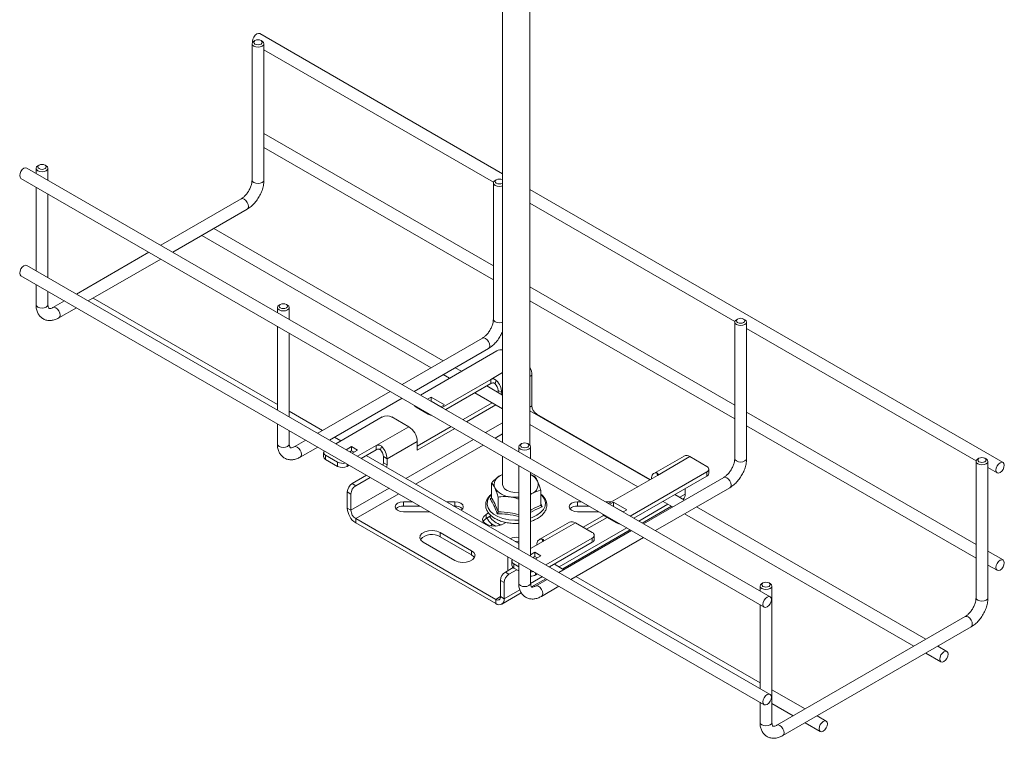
# Model space of a CAD drawing. Header units: millimetres. Extents: x 15 to 752, y -1147 to -200.
# Tile 1 of 4: x 15 to 303, y -1147 to -936. Entities that reach past the tile are written whole.
import ezdxf

# ---------------------------------------------------------------- set-up
doc = ezdxf.new("R2010")
doc.units = ezdxf.units.MM

msp = doc.modelspace()

# ---------------------------------------------------------------- linework, layer by layer
at = {"color": 7, "linetype": 'Continuous', "lineweight": 15}
for p, q in [((156.04, -774.63), (156.04, -1060.32)), ((164.04, -1061.09), (164.04, -774.63)), ((156.04, -981.53), (84.9, -940.47)), ((82.79, -942.7), (82.81, -942.96)), ((83.49, -942.49), (83.14, -942.7)), ((85.62, -942.7), (85.26, -942.49)), ((82.63, -943.41), (82.63, -983.39)), ((86.13, -983.39), (86.13, -943.41)), ((86.13, -945.22), (153.37, -984.04)), ((153.34, -1008.55), (86.13, -969.75)), ((86.13, -973.8), (153.34, -1012.6)), ((234.45, -1105.58), (16.66, -979.86)), ((19.34, -979.94), (19.34, -981.4)), ((20.21, -979.03), (19.85, -979.23)), ((22.33, -979.23), (21.98, -979.03)), ((22.84, -983.42), (22.84, -979.94)), ((14.91, -982.89), (232.7, -1108.62)), ((154.2, -983.31), (153.85, -983.52)), ((156.04, -983.35), (155.97, -983.31)), ((19.34, -985.44), (19.34, -1009.98)), ((153.34, -984.23), (153.34, -1024.21)), ((302.69, -1066.19), (164.04, -986.15)), ((22.84, -1012), (22.84, -987.47)), ((79.44, -988.92), (55.9, -1002.51)), ((59.4, -1004.53), (81.19, -991.95)), ((164.04, -990.19), (224.08, -1024.86)), ((138.65, -1036.38), (71.44, -997.58)), ((67.94, -999.6), (135.15, -1038.4)), ((52.4, -1004.53), (31.15, -1016.8)), ((34.65, -1018.82), (55.9, -1006.55)), ((234.45, -1134.16), (16.66, -1008.44)), ((14.91, -1011.47), (232.7, -1137.19)), ((19.34, -1014.02), (19.34, -1019.93)), ((224.05, -1049.37), (164.04, -1014.73)), ((22.84, -1019.93), (22.84, -1016.04)), ((90.05, -1049.15), (36.08, -1017.99)), ((27.65, -1018.82), (24.28, -1020.76)), ((26.03, -1023.79), (31.15, -1020.84)), ((90.05, -1020.76), (90.05, -1022.22)), ((90.92, -1019.85), (90.56, -1020.05)), ((93.04, -1020.05), (92.69, -1019.85)), ((93.55, -1024.24), (93.55, -1020.76)), ((164.04, -1018.77), (224.05, -1053.42)), ((224.92, -1024.13), (224.56, -1024.34)), ((227.04, -1024.34), (226.68, -1024.13)), ((90.05, -1026.27), (90.05, -1050.8)), ((224.05, -1025.05), (224.05, -1065.03)), ((227.55, -1065.03), (227.55, -1025.05)), ((227.55, -1026.86), (294.79, -1065.68)), ((93.55, -1052.82), (93.55, -1028.29)), ((150.15, -1029.74), (126.61, -1043.33)), ((130.11, -1045.35), (151.9, -1032.77)), ((131.95, -1046.41), (154.38, -1033.46)), ((143.98, -1039.46), (142.15, -1038.4)), ((138.65, -1040.42), (140.48, -1041.48)), ((164.63, -1040.6), (164.63, -1049.58)), ((138.31, -1050.08), (152.61, -1041.82)), ((139.37, -1050.69), (152.61, -1043.05)), ((156.04, -1046.42), (151.41, -1043.75)), ((152.61, -1043.05), (152.61, -1041.82)), ((153.82, -1043.04), (154.2, -1042.11)), ((123.11, -1045.35), (101.86, -1057.62)), ((134.07, -1047.63), (135.15, -1047.01)), ((135.15, -1047.01), (139.04, -1049.25)), ((135.15, -1047.01), (135.15, -1048.23)), ((147.91, -1045.77), (156.04, -1050.46)), ((154.74, -1045.09), (155.8, -1045.7)), ((154.74, -1045.09), (154.74, -1045.67)), ((155.8, -1045.7), (155.8, -1046.28)), ((105.36, -1059.64), (126.61, -1047.37)), ((130.69, -1049.99), (134.23, -1052.03)), ((135.13, -1048.25), (135.15, -1048.23)), ((135.15, -1048.23), (137.98, -1049.87)), ((139.04, -1049.25), (137.96, -1049.88)), ((152.99, -1048.7), (144.45, -1053.63)), ((154.05, -1049.31), (145.51, -1054.24)), ((103.29, -1056.79), (93.55, -1051.17)), ((107.19, -1060.7), (120.79, -1052.85)), ((128.57, -1055.7), (123.62, -1052.85)), ((199.14, -1071.3), (164.04, -1051.04)), ((166.05, -1052.03), (199.28, -1071.22)), ((294.76, -1090.19), (227.55, -1051.39)), ((90.05, -1054.84), (90.05, -1060.75)), ((119.03, -1061.21), (128.57, -1055.7)), ((140.95, -1055.65), (131.05, -1061.36)), ((164.04, -1055.08), (195.64, -1073.32)), ((227.55, -1055.44), (294.76, -1094.24)), ((93.55, -1060.75), (93.55, -1056.86)), ((142.01, -1056.26), (131.05, -1062.59)), ((98.36, -1059.64), (94.99, -1061.58)), ((96.74, -1064.61), (101.86, -1061.66)), ((108.63, -1059.87), (106.79, -1058.81)), ((110.23, -1062.45), (111.81, -1061.54)), ((111.81, -1061.54), (113.58, -1062.56)), ((111.81, -1061.54), (111.81, -1062.77)), ((113.56, -1064.37), (119.03, -1061.21)), ((119.03, -1062.44), (119.03, -1061.21)), ((120.24, -1062.43), (120.61, -1061.5)), ((122.21, -1065.09), (131.05, -1059.99)), ((131.05, -1062.59), (131.05, -1059.99)), ((160.76, -1061.58), (160.76, -1063.04)), ((161.63, -1060.67), (161.28, -1060.87)), ((163.75, -1060.87), (163.4, -1060.67)), ((164.26, -1065.06), (164.26, -1061.58)), ((103.59, -1063.26), (103.59, -1064.48)), ((104.18, -1064.07), (107.71, -1066.11)), ((104.18, -1064.07), (104.18, -1065.3)), ((111.29, -1063.07), (111.81, -1062.77)), ((111.81, -1062.77), (112.52, -1063.17)), ((113.58, -1062.56), (112, -1063.47)), ((114.62, -1064.98), (119.03, -1062.44)), ((160.76, -1089.97), (116.05, -1064.16)), ((121.15, -1064.48), (122.21, -1065.09)), ((121.15, -1064.48), (121.15, -1066.26)), ((156.04, -1064.36), (156.04, -1072.65)), ((209.2, -1064.31), (200.36, -1069.41)), ((201.4, -1069.99), (210.95, -1064.48)), ((210.95, -1064.48), (215.9, -1067.34)), ((104.18, -1065.3), (107.71, -1067.34)), ((107.71, -1067.34), (107.71, -1066.11)), ((110.54, -1067.34), (111.12, -1067)), ((121.15, -1066.26), (122.21, -1066.87)), ((122.21, -1065.09), (122.21, -1066.87)), ((160.76, -1067.09), (160.76, -1091.62)), ((294.76, -1065.87), (294.76, -1105.86)), ((295.63, -1064.95), (295.27, -1065.16)), ((297.75, -1065.16), (297.39, -1064.95)), ((298.26, -1105.86), (298.26, -1065.87)), ((116.2, -1069.94), (111.96, -1072.38)), ((155.44, -1069.99), (156.04, -1069.69)), ((164.26, -1093.64), (164.26, -1069.11)), ((201.4, -1069.99), (187.1, -1078.25)), ((193.46, -1081.92), (215.9, -1068.97)), ((194.52, -1082.53), (215.9, -1070.2)), ((201.43, -1069.99), (201.23, -1069.26)), ((215.9, -1070.2), (215.9, -1068.97)), ((216.49, -1069.38), (216.49, -1068.15)), ((298.26, -1067.68), (300.94, -1069.22)), ((111.96, -1072.38), (113.02, -1073)), ((117.26, -1070.55), (113.02, -1073)), ((152.79, -1076.48), (152.79, -1072.18)), ((220.86, -1070.56), (197.32, -1084.15)), ((111.6, -1075.45), (110.54, -1074.83)), ((110.54, -1074.83), (110.54, -1079.59)), ((111.6, -1075.45), (111.6, -1080.2)), ((164.63, -1075.3), (164.26, -1075.5)), ((164.26, -1075.58), (164.63, -1075.3)), ((167.29, -1078.72), (167.29, -1074.42)), ((200.82, -1086.17), (222.61, -1073.59)), ((209.36, -1077.2), (206.56, -1075.59)), ((209.54, -1075.5), (209.54, -1073.87)), ((127.04, -1077.73), (129.7, -1077.73)), ((127.04, -1077.73), (127.04, -1078.96)), ((127.04, -1078.96), (131.83, -1078.96)), ((139.57, -1077.73), (142.04, -1077.73)), ((141.69, -1078.96), (142.04, -1078.96)), ((142.04, -1077.73), (142.04, -1078.96)), ((152.41, -1076.83), (152.77, -1076.55)), ((154.73, -1080.66), (154.73, -1076.36)), ((178.04, -1077.73), (179.21, -1077.73)), ((178.04, -1077.73), (178.04, -1078.96)), ((178.04, -1078.96), (181.33, -1078.96)), ((186.21, -1077.73), (187.99, -1077.73)), ((187.45, -1078.45), (188.53, -1077.83)), ((188.53, -1077.83), (192.42, -1080.07)), ((188.53, -1077.83), (188.53, -1079.05)), ((203.06, -1077.61), (205.86, -1079.22)), ((110.54, -1079.59), (111.6, -1080.2)), ((134.7, -1080.62), (127.04, -1080.62)), ((151.2, -1081.42), (151.96, -1080.98)), ((151.2, -1081.42), (151.2, -1082.65)), ((151.2, -1082.65), (152.71, -1081.77)), ((184.21, -1080.62), (178.04, -1080.62)), ((179.61, -1085.17), (185.64, -1081.69)), ((185.85, -1081.83), (189.38, -1083.87)), ((188.51, -1079.06), (188.53, -1079.05)), ((188.53, -1079.05), (191.36, -1080.69)), ((189.35, -1079.55), (189.37, -1079.54)), ((190.41, -1080.16), (190.43, -1080.15)), ((192.42, -1080.07), (191.34, -1080.7)), ((196.97, -1083.94), (205.5, -1079.02)), ((209.36, -1081.24), (276.57, -1120.04)), ((280.07, -1118.02), (212.86, -1079.22)), ((113.02, -1082.65), (113.02, -1083.87)), ((113.02, -1082.65), (154.03, -1106.32)), ((113.02, -1083.87), (154.03, -1107.55)), ((152.79, -1084.08), (152.79, -1084.81)), ((153.99, -1084.86), (153.54, -1084.58)), ((157.03, -1083.77), (156.15, -1084.28)), ((175.61, -1083.7), (166.77, -1088.8)), ((167.82, -1089.38), (177.36, -1083.87)), ((182.31, -1086.73), (177.36, -1083.87)), ((180.67, -1085.78), (186.68, -1082.31)), ((137.76, -1086.73), (146.96, -1092.04)), ((137.76, -1086.73), (137.76, -1087.95)), ((193.82, -1086.17), (172.57, -1098.44)), ((173.65, -1097.41), (193.47, -1085.96)), ((182.9, -1088.77), (182.9, -1087.54)), ((142.01, -1094.89), (132.81, -1089.59)), ((137.76, -1087.95), (146.96, -1093.26)), ((164.26, -1091.43), (167.82, -1089.38)), ((167.84, -1089.36), (167.64, -1088.65)), ((168.71, -1096.21), (182.31, -1088.36)), ((169.77, -1096.82), (182.31, -1089.58)), ((176.07, -1100.46), (197.32, -1088.19)), ((182.31, -1089.58), (182.31, -1088.36)), ((146.96, -1092.04), (146.96, -1093.26)), ((164.26, -1093.23), (165.48, -1092.52)), ((165.48, -1092.52), (167.25, -1093.54)), ((165.48, -1092.52), (165.48, -1093.75)), ((302.69, -1094.77), (298.26, -1092.22)), ((157.54, -1097.91), (157.54, -1093.8)), ((158.75, -1095.1), (158.75, -1096.32)), ((159.33, -1095.91), (160.76, -1096.74)), ((159.33, -1095.91), (159.33, -1097.14)), ((160.76, -1095.66), (160.76, -1101.57)), ((164.96, -1094.05), (165.48, -1093.75)), ((165.48, -1093.75), (166.19, -1094.16)), ((167.25, -1093.54), (165.67, -1094.46)), ((174, -1097.61), (171.21, -1096)), ((298.26, -1096.26), (300.94, -1097.8)), ((156.86, -1098.3), (159.12, -1097)), ((156.86, -1098.3), (157.92, -1098.92)), ((157.92, -1098.92), (160.17, -1097.62)), ((159.33, -1097.14), (160.76, -1097.96)), ((164.26, -1101.57), (164.26, -1097.69)), ((165.7, -1099.18), (166.27, -1098.84)), ((156.5, -1101.37), (155.44, -1100.75)), ((155.44, -1105.51), (155.44, -1100.75)), ((156.5, -1106.12), (156.5, -1101.37)), ((164.55, -1102.66), (168.71, -1100.25)), ((169.07, -1100.46), (165.7, -1102.4)), ((231.47, -1130.79), (177.5, -1099.63)), ((232.34, -1101.49), (231.99, -1101.69)), ((234.46, -1101.69), (234.11, -1101.49)), ((155.78, -1107.72), (161.51, -1104.41)), ((167.45, -1105.43), (172.57, -1102.48)), ((231.47, -1102.41), (231.47, -1103.86)), ((234.97, -1142.39), (234.97, -1102.41)), ((154.03, -1107.55), (154.03, -1106.32)), ((155.44, -1105.51), (156.5, -1106.12)), ((231.47, -1107.91), (231.47, -1132.44)), ((291.57, -1111.38), (236.41, -1143.22)), ((238.16, -1146.25), (293.32, -1114.41)), ((280.07, -1122.06), (284.5, -1124.62)), ((286.25, -1121.59), (283.57, -1120.04)), ((244.71, -1138.43), (234.97, -1132.81)), ((231.47, -1136.49), (231.47, -1142.39)), ((234.97, -1136.85), (241.21, -1140.45)), ((250.89, -1142), (248.21, -1140.45)), ((244.71, -1142.47), (249.14, -1145.03))]:
    msp.add_line(p, q, dxfattribs=at)
at = {"color": 8, "linetype": 'Continuous', "lineweight": 15}
for p, q in [((152.61, -1041.82), (156.04, -1039.85)), ((164.04, -1040.94), (164.63, -1040.6)), ((155.8, -1045.7), (156.04, -1045.56)), ((130.69, -1049.73), (130.69, -1049.99)), ((164.04, -1049.93), (164.63, -1049.58)), ((134.23, -1052.03), (134.23, -1051.77)), ((165.9, -1052.12), (166.05, -1052.03)), ((151.04, -1057.43), (156.04, -1054.55)), ((153.87, -1059.06), (156.04, -1057.81)), ((127.72, -1070.89), (147.54, -1059.45)), ((130.55, -1072.53), (150.37, -1061.08)), ((110.54, -1066.67), (110.54, -1067.34)), ((111.6, -1080.2), (122.79, -1073.74)), ((113.02, -1082.65), (125.61, -1075.37)), ((207.98, -1076.4), (209.54, -1075.5)), ((167.29, -1078.25), (167.66, -1079.19)), ((195.94, -1083.35), (204.48, -1078.42)), ((185.85, -1081.57), (185.85, -1081.83)), ((189.38, -1083.87), (189.38, -1083.61)), ((172.62, -1096.81), (192.44, -1085.37)), ((165.7, -1098.51), (165.7, -1099.18)), ((164.26, -1101.64), (167.69, -1099.66)), ((156.5, -1106.12), (161.06, -1103.49)), ((154.03, -1106.32), (155.44, -1105.51))]:
    msp.add_line(p, q, dxfattribs=at)
at = {"color": 7, "linetype": 'Continuous', "lineweight": 15, "flags": 128}
for points in [[(84.9, -940.47), (84.5, -940.39), (84.02, -940.55), (83.55, -940.93), (83.15, -941.48), (82.88, -942.09), (82.79, -942.7)], [(85.62, -942.7), (85.99, -943.02), (86.13, -943.41), (85.99, -943.8), (85.62, -944.12), (85.05, -944.34), (84.38, -944.42), (83.71, -944.34), (83.14, -944.12), (82.76, -943.8), (82.63, -943.41), (82.76, -943.02), (83.14, -942.7), (83.14, -942.7)], [(85.26, -942.49), (84.86, -942.33), (84.38, -942.28), (83.9, -942.33), (83.49, -942.49), (83.22, -942.73), (83.13, -943), (83.22, -943.28), (83.49, -943.51), (83.9, -943.67), (84.38, -943.72), (84.86, -943.67), (85.26, -943.51), (85.53, -943.28), (85.63, -943), (85.53, -942.73), (85.26, -942.49)], [(16.66, -979.86), (16.26, -979.78), (15.79, -979.94), (15.31, -980.33), (14.91, -980.87), (14.65, -981.49), (14.55, -982.09), (14.65, -982.58), (14.91, -982.89), (14.91, -982.89)], [(22.33, -979.23), (22.71, -979.56), (22.84, -979.94), (22.71, -980.33), (22.33, -980.66), (21.76, -980.88), (21.09, -980.95), (20.42, -980.88), (19.85, -980.66), (19.48, -980.33), (19.34, -979.94), (19.48, -979.56), (19.85, -979.23), (19.85, -979.23)], [(21.98, -979.03), (21.57, -978.87), (21.09, -978.81), (20.61, -978.87), (20.21, -979.03), (19.94, -979.26), (19.84, -979.54), (19.94, -979.81), (20.21, -980.05), (20.61, -980.2), (21.09, -980.26), (21.57, -980.2), (21.98, -980.05), (22.25, -979.81), (22.34, -979.54), (22.25, -979.26), (21.98, -979.03)], [(156.04, -985.08), (155.76, -985.16), (155.09, -985.24), (154.42, -985.16), (153.85, -984.94), (153.47, -984.62), (153.34, -984.23), (153.47, -983.84), (153.85, -983.52)], [(156.04, -983.35), (155.97, -983.31), (155.57, -983.16), (155.09, -983.1), (154.61, -983.16), (154.2, -983.31), (153.93, -983.55), (153.84, -983.82), (153.93, -984.1), (154.2, -984.33), (154.61, -984.49), (155.09, -984.54), (155.57, -984.49), (155.97, -984.33), (156.04, -984.29)], [(16.66, -1008.44), (16.26, -1008.36), (15.79, -1008.52), (15.31, -1008.91), (14.91, -1009.45), (14.65, -1010.07), (14.55, -1010.67), (14.65, -1011.16), (14.91, -1011.47), (14.91, -1011.47)], [(93.04, -1020.05), (93.42, -1020.38), (93.55, -1020.76), (93.42, -1021.15), (93.04, -1021.48), (92.47, -1021.7), (91.8, -1021.77), (91.13, -1021.7), (90.57, -1021.48), (90.19, -1021.15), (90.05, -1020.76), (90.19, -1020.38), (90.57, -1020.05), (90.57, -1020.05)], [(92.69, -1019.85), (92.28, -1019.69), (91.8, -1019.63), (91.32, -1019.69), (90.92, -1019.85), (90.65, -1020.08), (90.55, -1020.36), (90.65, -1020.63), (90.92, -1020.87), (91.32, -1021.02), (91.8, -1021.08), (92.28, -1021.02), (92.69, -1020.87), (92.96, -1020.63), (93.05, -1020.36), (92.96, -1020.08), (92.69, -1019.85)], [(226.68, -1024.13), (226.28, -1023.98), (225.8, -1023.92), (225.32, -1023.98), (224.92, -1024.13), (224.64, -1024.37), (224.55, -1024.64), (224.64, -1024.92), (224.92, -1025.15), (225.32, -1025.31), (225.8, -1025.36), (226.28, -1025.31), (226.68, -1025.15), (226.95, -1024.92), (227.05, -1024.64), (226.95, -1024.37), (226.68, -1024.13)], [(227.04, -1024.34), (227.42, -1024.66), (227.55, -1025.05), (227.42, -1025.44), (227.04, -1025.76), (226.47, -1025.98), (225.8, -1026.06), (225.13, -1025.98), (224.56, -1025.76), (224.18, -1025.44), (224.05, -1025.05), (224.18, -1024.66), (224.56, -1024.34), (224.56, -1024.34)], [(163.75, -1060.87), (164.13, -1061.2), (164.26, -1061.58), (164.13, -1061.97), (163.75, -1062.3), (163.18, -1062.52), (162.51, -1062.6), (161.84, -1062.52), (161.28, -1062.3), (160.9, -1061.97), (160.76, -1061.58), (160.9, -1061.2), (161.28, -1060.87), (161.28, -1060.87)], [(163.4, -1060.67), (162.99, -1060.51), (162.51, -1060.45), (162.03, -1060.51), (161.63, -1060.67), (161.36, -1060.9), (161.26, -1061.18), (161.36, -1061.45), (161.63, -1061.69), (162.03, -1061.84), (162.51, -1061.9), (162.99, -1061.84), (163.4, -1061.69), (163.67, -1061.45), (163.76, -1061.18), (163.67, -1060.9), (163.4, -1060.67)], [(297.75, -1065.16), (298.13, -1065.48), (298.26, -1065.87), (298.13, -1066.26), (297.75, -1066.59), (297.18, -1066.8), (296.51, -1066.88), (295.84, -1066.8), (295.27, -1066.59), (294.89, -1066.26), (294.76, -1065.87), (294.89, -1065.48), (295.27, -1065.16), (295.27, -1065.16)], [(297.39, -1064.95), (296.99, -1064.8), (296.51, -1064.74), (296.03, -1064.8), (295.63, -1064.95), (295.36, -1065.19), (295.26, -1065.46), (295.36, -1065.74), (295.63, -1065.97), (296.03, -1066.13), (296.51, -1066.18), (296.99, -1066.13), (297.39, -1065.97), (297.66, -1065.74), (297.76, -1065.46), (297.66, -1065.19), (297.39, -1064.95)], [(300.58, -1068.42), (300.67, -1068.91), (300.94, -1069.22), (301.34, -1069.3), (301.81, -1069.14), (302.29, -1068.75), (302.69, -1068.21), (302.96, -1067.59), (303.05, -1066.99), (302.96, -1066.5), (302.69, -1066.19), (302.29, -1066.11), (301.81, -1066.28), (301.34, -1066.66), (300.94, -1067.2), (300.67, -1067.82), (300.58, -1068.42)], [(199.64, -1071.01), (199.66, -1070.6), (199.75, -1070.23), (199.89, -1069.91), (200.07, -1069.64), (200.31, -1069.44), (200.58, -1069.31), (200.89, -1069.25), (201.23, -1069.26)], [(156.04, -1072.65), (156.17, -1073.24), (156.65, -1073.87), (157.43, -1074.4), (158.44, -1074.76), (159.59, -1074.94), (160.76, -1074.92)], [(127.04, -1080.62), (126.08, -1080.51), (125.27, -1080.2), (124.73, -1079.73), (124.54, -1079.18), (124.73, -1078.63), (125.27, -1078.16), (126.08, -1077.84), (127.04, -1077.73)], [(142.04, -1077.73), (143, -1077.84), (143.81, -1078.16), (144.35, -1078.63), (144.54, -1079.18), (144.35, -1079.73), (143.82, -1080.19)], [(178.04, -1080.62), (177.08, -1080.51), (176.27, -1080.2), (175.73, -1079.73), (175.54, -1079.18), (175.73, -1078.63), (176.27, -1078.16), (177.08, -1077.84), (178.04, -1077.73)], [(156.15, -1084.28), (155.15, -1084.68), (153.98, -1084.86), (152.77, -1084.8), (151.67, -1084.51), (150.81, -1084.01), (150.29, -1083.37), (150.19, -1082.68), (150.5, -1082), (151.2, -1081.42)], [(150.34, -1083.46), (150.5, -1083.22), (151.2, -1082.65)], [(132.81, -1089.59), (132.12, -1089.01), (131.8, -1088.33), (131.91, -1087.64), (132.42, -1087), (133.28, -1086.5), (134.38, -1086.21), (135.59, -1086.15), (136.77, -1086.33), (137.76, -1086.73)], [(159.72, -1089.36), (160.04, -1089.35), (160.76, -1089.41)], [(166.05, -1090.4), (166.08, -1089.99), (166.16, -1089.62), (166.3, -1089.3), (166.49, -1089.03), (166.72, -1088.83), (167, -1088.7), (167.31, -1088.64), (167.64, -1088.65)], [(146.96, -1092.04), (147.65, -1092.61), (147.97, -1093.29), (147.86, -1093.99), (147.35, -1094.62), (146.49, -1095.12), (145.39, -1095.42), (144.18, -1095.48), (143, -1095.3), (142.01, -1094.89)], [(146.96, -1093.26), (147.65, -1093.84), (147.82, -1094.08)], [(300.58, -1097), (300.67, -1097.49), (300.94, -1097.8), (301.34, -1097.88), (301.81, -1097.72), (302.29, -1097.33), (302.69, -1096.79), (302.96, -1096.17), (303.05, -1095.57), (302.96, -1095.08), (302.69, -1094.77), (302.29, -1094.69), (301.81, -1094.86), (301.34, -1095.24), (300.94, -1095.78), (300.67, -1096.4), (300.58, -1097)], [(234.46, -1101.69), (234.84, -1102.02), (234.97, -1102.41), (234.84, -1102.79), (234.46, -1103.12), (233.89, -1103.34), (233.22, -1103.42), (232.55, -1103.34), (231.99, -1103.12), (231.61, -1102.79), (231.47, -1102.41), (231.61, -1102.02), (231.99, -1101.69), (231.99, -1101.69)], [(234.11, -1101.49), (233.7, -1101.33), (233.22, -1101.28), (232.75, -1101.33), (232.34, -1101.49), (232.07, -1101.72), (231.97, -1102), (232.07, -1102.27), (232.34, -1102.51), (232.75, -1102.66), (233.22, -1102.72), (233.7, -1102.66), (234.11, -1102.51), (234.38, -1102.27), (234.47, -1102), (234.38, -1101.72), (234.11, -1101.49)], [(234.81, -1106.39), (234.72, -1105.89), (234.45, -1105.58), (234.05, -1105.51), (233.58, -1105.67), (233.1, -1106.05), (232.7, -1106.59), (232.43, -1107.21), (232.34, -1107.81), (232.43, -1108.31), (232.7, -1108.62), (233.1, -1108.69), (233.58, -1108.53), (234.05, -1108.15), (234.45, -1107.61), (234.72, -1106.99), (234.81, -1106.39)], [(284.14, -1123.82), (284.23, -1124.31), (284.5, -1124.62), (284.9, -1124.7), (285.37, -1124.53), (285.85, -1124.15), (286.25, -1123.61), (286.52, -1122.99), (286.61, -1122.39), (286.52, -1121.9), (286.25, -1121.59), (285.85, -1121.51), (285.37, -1121.67), (284.9, -1122.06), (284.5, -1122.6), (284.23, -1123.22), (284.14, -1123.82)], [(234.81, -1134.96), (234.72, -1134.47), (234.45, -1134.16), (234.05, -1134.09), (233.58, -1134.25), (233.1, -1134.63), (232.7, -1135.17), (232.43, -1135.79), (232.34, -1136.39), (232.43, -1136.89), (232.7, -1137.19), (233.1, -1137.27), (233.58, -1137.11), (234.05, -1136.73), (234.45, -1136.18), (234.72, -1135.57), (234.81, -1134.96)], [(251.26, -1142.8), (251.16, -1142.31), (250.89, -1142), (250.49, -1141.92), (250.02, -1142.08), (249.54, -1142.47), (249.14, -1143.01), (248.87, -1143.63), (248.78, -1144.23), (248.87, -1144.72), (249.14, -1145.03), (249.54, -1145.11), (250.02, -1144.94), (250.49, -1144.56), (250.89, -1144.02), (251.16, -1143.4), (251.26, -1142.8)]]:
    msp.add_lwpolyline(points, dxfattribs=at)
at = {"color": 8, "linetype": 'Continuous', "lineweight": 15, "flags": 128}
for points in [[(82.63, -983.39), (82.76, -983.78), (83.14, -984.11), (83.71, -984.33), (84.38, -984.4), (85.05, -984.33), (85.62, -984.11), (85.99, -983.78), (86.13, -983.39)], [(79.44, -988.92), (79.84, -988.84), (80.31, -989.01), (80.79, -989.39), (81.19, -989.93), (81.46, -990.55), (81.55, -991.15), (81.46, -991.64), (81.19, -991.95), (81.19, -991.95)], [(22.84, -1019.93), (22.71, -1020.31), (22.33, -1020.64), (21.76, -1020.86), (21.09, -1020.94), (20.42, -1020.86), (19.85, -1020.64), (19.48, -1020.31), (19.34, -1019.93), (19.34, -1019.93)], [(24.28, -1020.76), (24.68, -1020.68), (25.16, -1020.85), (25.63, -1021.23), (26.03, -1021.77), (26.3, -1022.39), (26.4, -1022.99), (26.3, -1023.48), (26.03, -1023.79), (26.03, -1023.79)], [(153.34, -1024.21), (153.47, -1024.6), (153.85, -1024.93), (154.42, -1025.15), (155.09, -1025.22), (155.76, -1025.15), (156.04, -1025.06)], [(150.15, -1029.74), (150.55, -1029.66), (151.02, -1029.83), (151.5, -1030.21), (151.9, -1030.75), (152.17, -1031.37), (152.26, -1031.97), (152.17, -1032.46), (151.9, -1032.77), (151.9, -1032.77)], [(93.55, -1060.75), (93.42, -1061.14), (93.04, -1061.46), (92.47, -1061.68), (91.8, -1061.76), (91.13, -1061.68), (90.57, -1061.46), (90.19, -1061.14), (90.05, -1060.75)], [(94.99, -1061.58), (95.39, -1061.5), (95.87, -1061.67), (96.34, -1062.05), (96.74, -1062.59), (97.01, -1063.21), (97.11, -1063.81), (97.01, -1064.3), (96.74, -1064.61), (96.74, -1064.61)], [(224.05, -1065.03), (224.18, -1065.42), (224.56, -1065.75), (225.13, -1065.97), (225.8, -1066.05), (226.47, -1065.97), (227.04, -1065.75), (227.42, -1065.42), (227.55, -1065.03)], [(220.86, -1070.56), (221.26, -1070.48), (221.73, -1070.65), (222.21, -1071.03), (222.61, -1071.57), (222.88, -1072.19), (222.97, -1072.79), (222.88, -1073.28), (222.61, -1073.59), (222.61, -1073.59)], [(152.79, -1075.59), (152.06, -1076.43), (151.6, -1077.43), (151.51, -1078.46), (151.79, -1079.47), (152.43, -1080.44), (153.4, -1081.3), (154.66, -1082.03), (156.16, -1082.59), (157.83, -1082.96), (159.59, -1083.12), (160.76, -1083.11)], [(166.08, -1081.68), (167.2, -1080.88), (168.01, -1079.97), (168.48, -1078.97), (168.57, -1077.94), (168.29, -1076.92), (167.65, -1075.96), (167.29, -1075.59)], [(164.26, -1082.48), (164.69, -1082.33), (166.08, -1081.68)], [(164.26, -1101.57), (164.13, -1101.96), (163.75, -1102.28), (163.18, -1102.5), (162.51, -1102.58), (161.84, -1102.5), (161.28, -1102.28), (160.9, -1101.96), (160.76, -1101.57), (160.76, -1101.57)], [(165.7, -1102.4), (166.11, -1102.32), (166.58, -1102.49), (167.05, -1102.87), (167.45, -1103.41), (167.72, -1104.03), (167.82, -1104.63), (167.72, -1105.12), (167.45, -1105.43), (167.45, -1105.43)], [(294.76, -1105.86), (294.89, -1106.24), (295.27, -1106.57), (295.84, -1106.79), (296.51, -1106.87), (297.18, -1106.79), (297.75, -1106.57), (298.13, -1106.24), (298.26, -1105.86)], [(291.57, -1111.38), (291.97, -1111.3), (292.44, -1111.47), (292.92, -1111.85), (293.32, -1112.39), (293.59, -1113.01), (293.68, -1113.61), (293.59, -1114.1), (293.32, -1114.41), (293.32, -1114.41)], [(234.97, -1142.39), (234.84, -1142.78), (234.46, -1143.1), (233.89, -1143.32), (233.22, -1143.4), (232.55, -1143.32), (231.99, -1143.1), (231.61, -1142.78), (231.47, -1142.39), (231.47, -1142.39)], [(236.41, -1143.22), (236.82, -1143.14), (237.29, -1143.31), (237.76, -1143.69), (238.16, -1144.23), (238.43, -1144.85), (238.53, -1145.45), (238.43, -1145.94), (238.16, -1146.25), (238.16, -1146.25)]]:
    msp.add_lwpolyline(points, dxfattribs=at)
at = {"color": 7, "linetype": 'Continuous', "lineweight": 15}
for centre, radius, start, end in [((155.77, -1036.09), 2.98, 84.7679, 117.7364), ((159.67, -1040.76), 4.97, 1.8508, 28.4147), ((151.61, -1045.25), 3.12, 2.8805, 45.0009), ((150.33, -1045.98), 5.47, 2.8803, 45.0012), ((131.23, -1048.95), 1.17, 203.5946, 242.9882), ((167.7, -1049.44), 3.07, 182.6056, 237.3944), ((122.21, -1055.58), 3.07, 62.6091, 117.3904), ((135.51, -1049.69), 2.67, 241.3089, 263.8312), ((125.67, -1060.23), 5.38, 2.6055, 57.3944), ((116.75, -1065.37), 5.47, 2.8803, 45.0012), ((104.59, -1064.38), 1.01, 185.6966, 245.6232), ((104.47, -1063.27), 0.856, 144.2003, 249.8042), ((118.03, -1064.64), 3.12, 2.8805, 45.0009), ((209.92, -1065.91), 1.76, 54.3835, 114.3065), ((109.14, -1063.3), 3.15, 243.0797, 285.2836), ((109.13, -1064.61), 3.07, 242.6104, 297.3896), ((119.69, -1066.21), 1.46, 328.4027, 357.8575), ((120.72, -1066.81), 1.49, 328.6242, 357.6361), ((215.59, -1068.15), 0.873, 290.7837, 69.2163), ((156.45, -1072.66), 2.86, 110.7419, 199.461), ((162.56, -1073.71), 4.27, 28.5061, 66.5358), ((215.48, -1069.28), 1.01, 294.3755, 354.3039), ((113.61, -1074.97), 3.07, 122.6056, 177.3941), ((114.67, -1075.59), 3.07, 122.6056, 177.3941), ((163.62, -1072.63), 2.86, 290.742, 19.4614), ((158.71, -1070.35), 5.93, 213.4395, 266.5659), ((207.69, -1075.66), 1.85, 314.2728, 4.8345), ((126.84, -1081.91), 2.96, 86.1195, 134.1875), ((142.24, -1081.91), 2.96, 45.8132, 93.8801), ((160.04, -1065.27), 11.13, 261.3006, 273.7303), ((177.84, -1081.91), 2.96, 86.1205, 134.1863), ((115.91, -1079.34), 5.38, 182.6053, 237.3947), ((114.67, -1080.06), 3.07, 182.6056, 237.3944), ((186.38, -1080.79), 1.17, 203.5951, 242.9878), ((176.34, -1085.3), 1.76, 54.3835, 114.3065), ((190.67, -1081.53), 2.67, 241.3089, 263.8312), ((135.35, -1091.86), 4.59, 58.2686, 137.7262), ((182, -1087.54), 0.873, 290.7836, 69.2179), ((160.04, -1092.02), 3.9, 79.3735, 116.7568), ((181.9, -1088.67), 1.01, 294.3769, 354.3024), ((159.63, -1095.11), 0.856, 144.1995, 249.8043), ((158.51, -1100.89), 3.07, 122.6056, 177.3941), ((159.57, -1101.51), 3.07, 122.6056, 177.3941), ((159.75, -1096.22), 1.01, 185.6962, 245.6231), ((164.29, -1095.02), 3.27, 269.5082, 284.7613), ((164.32, -1096.55), 2.96, 268.9184, 297.6522), ((154.58, -1105.65), 0.873, 230.7969, 9.2146), ((154.99, -1106.36), 1.53, 230.7969, 9.2139)]:
    msp.add_arc(centre, radius, start, end, dxfattribs=at)
at = {"color": 8, "linetype": 'Continuous', "lineweight": 15}
msp.add_arc((157.58, -1078.13), 6.65, 216.2317, 253.4538, dxfattribs=at)
at = {"color": 7, "linetype": 'Continuous', "lineweight": 15}
for points, knots in [([(82.63, -983.39), (82.62, -983.53), (82.61, -983.93), (82.46, -984.72), (82.1, -985.73), (81.58, -986.74), (80.92, -987.66), (80.2, -988.39), (79.7, -988.76), (79.47, -988.9), (79.44, -988.92)], [0, 0, 0, 0, 0.07685, 0.22511, 0.376717, 0.531003, 0.686153, 0.839783, 0.980159, 1, 1, 1, 1]), ([(81.19, -991.95), (81.4, -991.82), (82.01, -991.44), (82.95, -990.63), (83.94, -989.49), (84.79, -988.19), (85.46, -986.8), (85.92, -985.36), (86.11, -984.21), (86.12, -983.57), (86.13, -983.39)], [0, 0, 0, 0, 0.079686, 0.223874, 0.367527, 0.510687, 0.653977, 0.798215, 0.944403, 1, 1, 1, 1]), ([(19.34, -1019.93), (19.35, -1020.18), (19.37, -1020.85), (19.6, -1021.85), (20.08, -1022.86), (20.79, -1023.69), (21.7, -1024.29), (22.75, -1024.59), (23.85, -1024.59), (24.95, -1024.34), (25.67, -1023.98), (26.03, -1023.79)], [0, 0, 0, 0, 0.073848, 0.195941, 0.311011, 0.420836, 0.539078, 0.652203, 0.764255, 0.880501, 1, 1, 1, 1]), ([(24.28, -1020.76), (24.17, -1020.82), (23.86, -1020.99), (23.44, -1021.09), (23.19, -1021.07), (23.15, -1021.04), (23.06, -1020.97), (22.91, -1020.64), (22.84, -1020.23), (22.84, -1019.96), (22.84, -1019.93)], [0, 0, 0, 0, 0.077631, 0.224148, 0.373317, 0.536679, 0.697353, 0.839652, 0.979437, 1, 1, 1, 1]), ([(153.34, -1024.21), (153.33, -1024.35), (153.32, -1024.75), (153.17, -1025.54), (152.81, -1026.55), (152.29, -1027.56), (151.63, -1028.48), (150.91, -1029.21), (150.41, -1029.58), (150.18, -1029.72), (150.15, -1029.74)], [0, 0, 0, 0, 0.07685, 0.22511, 0.376717, 0.531003, 0.686153, 0.839783, 0.980159, 1, 1, 1, 1]), ([(151.9, -1032.77), (152.11, -1032.64), (152.72, -1032.26), (153.66, -1031.45), (154.65, -1030.31), (155.47, -1029.08), (155.86, -1028.21), (156.04, -1027.81)], [0, 0, 0, 0, 0.125808, 0.353453, 0.580253, 0.806275, 1, 1, 1, 1]), ([(152.61, -1041.82), (152.76, -1041.78), (152.97, -1041.72), (153.26, -1041.69), (153.52, -1041.71), (153.85, -1041.83), (154.08, -1042.01), (154.2, -1042.11)], [0, 0, 0, 0, 0.28476, 0.397773, 0.496133, 0.718289, 1, 1, 1, 1]), ([(152.61, -1043.05), (152.74, -1043), (152.96, -1042.91), (153.25, -1042.84), (153.45, -1042.86), (153.63, -1042.9), (153.74, -1042.98), (153.82, -1043.04)], [0, 0, 0, 0, 0.3558601, 0.5889047, 0.68553, 0.783678, 1, 1, 1, 1]), ([(90.05, -1060.75), (90.06, -1061), (90.08, -1061.67), (90.31, -1062.67), (90.79, -1063.68), (91.5, -1064.51), (92.41, -1065.11), (93.47, -1065.41), (94.56, -1065.41), (95.66, -1065.17), (96.38, -1064.8), (96.74, -1064.61)], [0, 0, 0, 0, 0.073848, 0.195941, 0.311012, 0.420836, 0.539078, 0.652203, 0.764255, 0.880501, 1, 1, 1, 1]), ([(94.99, -1061.58), (94.88, -1061.64), (94.57, -1061.81), (94.15, -1061.91), (93.9, -1061.89), (93.86, -1061.86), (93.77, -1061.79), (93.62, -1061.46), (93.56, -1061.05), (93.55, -1060.78), (93.55, -1060.75)], [0, 0, 0, 0, 0.077631, 0.224148, 0.373317, 0.536679, 0.697354, 0.839652, 0.979437, 1, 1, 1, 1]), ([(119.03, -1061.21), (119.18, -1061.17), (119.39, -1061.11), (119.67, -1061.08), (119.93, -1061.1), (120.27, -1061.22), (120.49, -1061.4), (120.61, -1061.5)], [0, 0, 0, 0, 0.2847541, 0.3977743, 0.4961296, 0.7182872, 1, 1, 1, 1]), ([(119.03, -1062.44), (119.16, -1062.39), (119.37, -1062.3), (119.67, -1062.23), (119.86, -1062.25), (120.04, -1062.29), (120.16, -1062.37), (120.24, -1062.43)], [0, 0, 0, 0, 0.355853, 0.5889, 0.685527, 0.783676, 1, 1, 1, 1]), ([(224.05, -1065.03), (224.05, -1065.17), (224.03, -1065.57), (223.88, -1066.36), (223.53, -1067.37), (223, -1068.38), (222.34, -1069.3), (221.62, -1070.03), (221.12, -1070.41), (220.89, -1070.54), (220.86, -1070.56)], [0, 0, 0, 0, 0.07685, 0.22511, 0.376717, 0.531003, 0.686153, 0.839783, 0.980159, 1, 1, 1, 1]), ([(222.61, -1073.59), (222.82, -1073.46), (223.43, -1073.08), (224.37, -1072.27), (225.36, -1071.13), (226.21, -1069.83), (226.88, -1068.44), (227.34, -1067), (227.53, -1065.85), (227.55, -1065.21), (227.55, -1065.03)], [0, 0, 0, 0, 0.079686, 0.223874, 0.367527, 0.510687, 0.653977, 0.798215, 0.944403, 1, 1, 1, 1]), ([(152.79, -1072.18), (153.01, -1071.95), (153.86, -1071.08), (154.77, -1070.45), (155.44, -1069.99)], [0, 0, 0, 0, 0.263898, 1, 1, 1, 1]), ([(155.44, -1069.99), (155.56, -1069.92), (155.76, -1069.8), (155.96, -1069.75), (156.04, -1069.73)], [0, 0, 0, 0, 0.5777246, 1, 1, 1, 1]), ([(164.26, -1069.78), (164.36, -1069.81), (164.73, -1069.91), (165.08, -1070.1), (165.35, -1070.23)], [0, 0, 0, 0, 0.245377, 1, 1, 1, 1]), ([(165.35, -1070.23), (165.48, -1070.37), (165.76, -1070.65), (166.09, -1071.2), (166.28, -1071.59), (166.32, -1071.67)], [0, 0, 0, 0, 0.434794, 0.879849, 1, 1, 1, 1]), ([(201.23, -1069.26), (201.33, -1069.3), (201.5, -1069.36), (201.62, -1069.54), (201.63, -1069.68), (201.59, -1069.83), (201.48, -1069.93), (201.4, -1069.99)], [0, 0, 0, 0, 0.303271, 0.552256, 0.664382, 0.773478, 1, 1, 1, 1]), ([(153.76, -1073.62), (153.5, -1073.15), (153.17, -1072.53), (152.86, -1072.24), (152.79, -1072.18)], [0, 0, 0, 0, 0.769007, 1, 1, 1, 1]), ([(166.32, -1071.67), (166.57, -1072.31), (166.91, -1073.13), (167.22, -1074.18), (167.29, -1074.42)], [0, 0, 0, 0, 0.769007, 1, 1, 1, 1]), ([(152.79, -1075.46), (152.48, -1075.76), (151.85, -1076.34), (151.29, -1077.36), (151.04, -1078.43), (151.13, -1079.49), (151.53, -1080.49), (152.22, -1081.41), (153.18, -1082.24), (154.39, -1082.94), (155.8, -1083.5), (157.36, -1083.89), (159.01, -1084.08), (160.17, -1084.14), (160.74, -1084.08), (160.76, -1084.08)], [0, 0, 0, 0, 0.085547, 0.170292, 0.252781, 0.332817, 0.412084, 0.492429, 0.574969, 0.659095, 0.743747, 0.828294, 0.912682, 0.996988, 1, 1, 1, 1]), ([(154.73, -1076.36), (154.59, -1075.91), (154.32, -1075), (153.99, -1074.12), (153.8, -1073.7), (153.76, -1073.62)], [0, 0, 0, 0, 0.4347963, 0.8798492, 1, 1, 1, 1]), ([(164.26, -1083.45), (164.65, -1083.32), (165.35, -1083.09), (166.2, -1082.65), (167.05, -1082.1), (167.89, -1081.38), (168.59, -1080.4), (168.98, -1079.35), (169.02, -1078.28), (168.74, -1077.26), (168.18, -1076.3), (167.59, -1075.74), (167.29, -1075.46)], [0, 0, 0, 0, 0.088416, 0.164089, 0.224627, 0.339643, 0.454476, 0.567028, 0.676013, 0.78298, 0.890289, 1, 1, 1, 1]), ([(164.63, -1075.3), (164.75, -1075.23), (165.59, -1074.77), (166.49, -1074.52), (167.23, -1074.43), (167.29, -1074.42)], [0, 0, 0, 0, 0.127942, 0.927354, 1, 1, 1, 1]), ([(152.41, -1076.83), (152.41, -1076.83), (152.47, -1076.82), (152.57, -1076.79), (152.69, -1076.71), (152.77, -1076.6), (152.78, -1076.52), (152.79, -1076.48)], [0, 0, 0, 0, 0.006834, 0.267581, 0.52863, 0.763834, 1, 1, 1, 1]), ([(154.46, -1081.23), (154.38, -1081.01), (153.98, -1079.9), (153.3, -1078.26), (152.69, -1077.27), (152.41, -1076.83)], [0, 0, 0, 0, 0.120965, 0.606827, 1, 1, 1, 1]), ([(152.79, -1076.48), (153.11, -1077.02), (153.75, -1078.14), (154.4, -1079.81), (154.73, -1080.66)], [0, 0, 0, 0, 0.4921708, 1, 1, 1, 1]), ([(158.36, -1076.27), (157.4, -1076.2), (156.16, -1076.12), (155, -1076.32), (154.73, -1076.36)], [0, 0, 0, 0, 0.769009, 1, 1, 1, 1]), ([(160.76, -1076.96), (160.66, -1076.91), (160.03, -1076.63), (159.21, -1076.42), (158.51, -1076.3), (158.36, -1076.27)], [0, 0, 0, 0, 0.138453, 0.816849, 1, 1, 1, 1]), ([(167.29, -1078.72), (167.29, -1078.76), (167.3, -1078.85), (167.39, -1078.98), (167.51, -1079.1), (167.61, -1079.16), (167.66, -1079.18), (167.66, -1079.19)], [0, 0, 0, 0, 0.236169, 0.47137, 0.732419, 0.993156, 1, 1, 1, 1]), ([(154.73, -1080.66), (154.73, -1080.71), (154.72, -1080.8), (154.66, -1080.95), (154.57, -1081.1), (154.5, -1081.19), (154.46, -1081.23), (154.46, -1081.23)], [0, 0, 0, 0, 0.236168, 0.471379, 0.732422, 0.993153, 1, 1, 1, 1]), ([(151.49, -1082.48), (151.52, -1082.55), (151.67, -1082.97), (152.25, -1083.63), (152.86, -1084.24), (153.3, -1084.49), (153.34, -1084.52)], [0, 0, 0, 0, 0.094396, 0.517699, 0.952564, 1, 1, 1, 1]), ([(167.64, -1088.65), (167.74, -1088.69), (167.91, -1088.75), (168.04, -1088.93), (168.04, -1089.07), (168, -1089.22), (167.89, -1089.32), (167.82, -1089.38)], [0, 0, 0, 0, 0.303272, 0.552262, 0.664389, 0.773492, 1, 1, 1, 1]), ([(160.76, -1101.57), (160.77, -1101.82), (160.79, -1102.49), (161.02, -1103.49), (161.5, -1104.5), (162.21, -1105.34), (163.12, -1105.93), (164.18, -1106.23), (165.27, -1106.23), (166.37, -1105.99), (167.09, -1105.62), (167.45, -1105.43)], [0, 0, 0, 0, 0.073848, 0.195941, 0.311011, 0.420836, 0.539078, 0.652203, 0.764255, 0.880501, 1, 1, 1, 1]), ([(165.7, -1102.4), (165.59, -1102.46), (165.28, -1102.63), (164.86, -1102.73), (164.61, -1102.71), (164.57, -1102.68), (164.48, -1102.61), (164.33, -1102.28), (164.27, -1101.87), (164.26, -1101.6), (164.26, -1101.57)], [0, 0, 0, 0, 0.077631, 0.224148, 0.373318, 0.536678, 0.697353, 0.839652, 0.979437, 1, 1, 1, 1]), ([(294.76, -1105.86), (294.76, -1105.99), (294.74, -1106.39), (294.59, -1107.18), (294.24, -1108.19), (293.71, -1109.2), (293.05, -1110.12), (292.34, -1110.85), (291.83, -1111.23), (291.6, -1111.36), (291.57, -1111.38)], [0, 0, 0, 0, 0.07685, 0.2251098, 0.376717, 0.5310032, 0.6861531, 0.8397829, 0.9801594, 1, 1, 1, 1]), ([(293.32, -1114.41), (293.53, -1114.28), (294.14, -1113.9), (295.08, -1113.09), (296.07, -1111.95), (296.92, -1110.65), (297.59, -1109.26), (298.05, -1107.82), (298.24, -1106.67), (298.26, -1106.03), (298.26, -1105.86)], [0, 0, 0, 0, 0.079686, 0.223874, 0.367527, 0.510687, 0.653977, 0.798215, 0.944403, 1, 1, 1, 1]), ([(231.47, -1142.39), (231.48, -1142.64), (231.5, -1143.31), (231.73, -1144.31), (232.21, -1145.32), (232.92, -1146.16), (233.83, -1146.75), (234.89, -1147.05), (235.98, -1147.05), (237.08, -1146.81), (237.8, -1146.44), (238.16, -1146.25)], [0, 0, 0, 0, 0.073848, 0.195941, 0.311011, 0.420836, 0.539078, 0.652203, 0.764255, 0.880501, 1, 1, 1, 1]), ([(236.41, -1143.22), (236.31, -1143.28), (235.99, -1143.45), (235.57, -1143.55), (235.32, -1143.53), (235.29, -1143.51), (235.19, -1143.44), (235.04, -1143.1), (234.98, -1142.69), (234.97, -1142.42), (234.97, -1142.39)], [0, 0, 0, 0, 0.077632, 0.2241475, 0.3733173, 0.5366797, 0.6973531, 0.8396519, 0.9794375, 1, 1, 1, 1])]:
    msp.add_open_spline(points, degree=3, knots=knots, dxfattribs=at)
at = {"color": 8, "linetype": 'Continuous', "lineweight": 15}
for points, knots in [([(164.26, -1080.22), (164.37, -1080.14), (165.38, -1079.44), (166.39, -1079.06), (167.29, -1078.72)], [0, 0, 0, 0, 0.108927, 1, 1, 1, 1]), ([(160.76, -1082.05), (159.66, -1081.78), (157.55, -1081.27), (155.45, -1081.24), (154.46, -1081.23)], [0, 0, 0, 0, 0.523965, 1, 1, 1, 1]), ([(154.73, -1080.66), (155.92, -1080.7), (157.93, -1080.76), (159.94, -1081.29), (160.76, -1081.5)], [0, 0, 0, 0, 0.5915087, 1, 1, 1, 1]), ([(167.66, -1079.19), (167.44, -1079.27), (166.31, -1079.67), (165.17, -1080.31), (164.26, -1080.83)], [0, 0, 0, 0, 0.199642, 1, 1, 1, 1])]:
    msp.add_open_spline(points, degree=3, knots=knots, dxfattribs=at)

doc.saveas('drawing.dxf')
